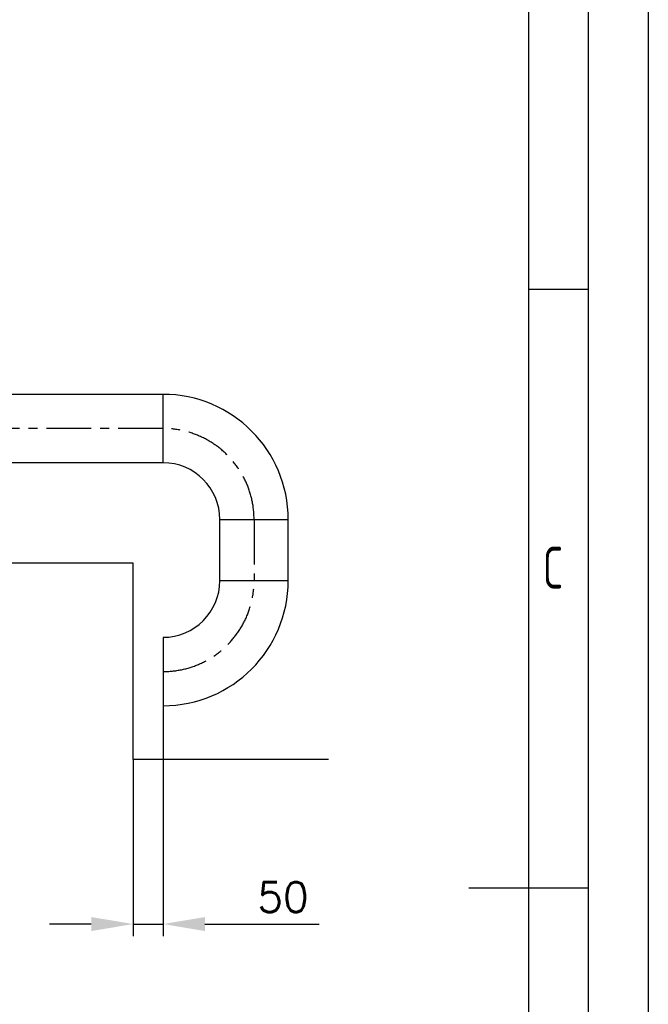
# Model space of a CAD drawing. Header units: millimetres. Extents: x 0 to 8400, y 0 to 5940.
# Tile 50 of 51: x 7349 to 8400, y 2776 to 4420. Entities that reach past the tile are written whole.
import ezdxf

# ---------------------------------------------------------------- set-up
doc = ezdxf.new("R2010")
doc.units = ezdxf.units.MM
doc.header["$LTSCALE"] = 20
doc.linetypes.add('MITTE', pattern=[2, 1.25, -0.25, 0.25, -0.25])
doc.layers.get('0').update_dxf_attribs({"linetype": 'CONTINUOUS'})
doc.layers.get('DEFPOINTS').update_dxf_attribs({"linetype": 'CONTINUOUS'})
for name, color, linetype in [('02-LINIE-035', 2, 'CONTINUOUS'), ('03-LINIE-050', 3, 'CONTINUOUS'), ('05-ACHSE', 1, 'MITTE'), ('06-MASSE1', 1, 'CONTINUOUS'), ('KSB-BLATTRAND', 2, 'CONTINUOUS')]:
    doc.layers.add(name, color=color, linetype=linetype)
doc.styles.add('ACA_NORM', font='ROMANS.SHX')
doc.styles.get("Standard").update_dxf_attribs({"font": 'ISOCP.SHX'})
doc.dimstyles.new('1-20', dxfattribs={"dimscale": 20, "dimtxt": 2.5, "dimasz": 3.5, "dimexe": 1, "dimexo": 0, "dimgap": 1, "dimtad": 1, "dimdec": 0, "dimzin": 0, "dimdsep": 46, "dimtxsty": 'ACA_NORM', "dimcen": 0, "dimadec": 0, "dimazin": 0, "dimtfac": 2.4, "dimtdec": 0, "dimtmove": 0, "dimatfit": 3, "dimfxl": 1, "dimtolj": 1, "dimtzin": 0, "dimarcsym": 0})

# ---------------------------------------------------------------- blocks, each defined once
blk = doc.blocks.new('Rahmen_A3')
at = {"color": 1, "ltscale": 150}
for p, q in [((420, 297), (420, 0)), ((410, 287), (410, 5)), ((410, 198.5), (415, 198.5))]:
    blk.add_line(p, q, dxfattribs=at)
at = {"color": 3, "ltscale": 150}
for p, q in [((415, 5), (415, 292)), ((405, 148.5), (415, 148.5))]:
    blk.add_line(p, q, dxfattribs=at)
at = {"color": 1, "ltscale": 150, "width": 0.75}
blk.add_text('C', height=3.5, dxfattribs=at).set_placement((411.1875, 173.5))
blk = doc.blocks.new('*D8')
at = {"layer": '06-MASSE1', "color": 0, "lineweight": -2}
for p, q in [((7589.1, 3274.2), (7589.1, 2889.6)), ((7539.1, 3184.3), (7539.1, 2889.6)), ((7469.1, 2909.6), (7399.1, 2909.6)), ((7539.1, 2909.6), (7589.1, 2909.6)), ((7659.1, 2909.6), (7850.1, 2909.6))]:
    blk.add_line(p, q, dxfattribs=at)
at = {"layer": '06-MASSE1', "color": 0}
for points in [[(7469.1, 2921.3), (7469.1, 2897.9), (7539.1, 2909.6)], [(7659.1, 2921.3), (7659.1, 2897.9), (7589.1, 2909.6)]]:
    blk.add_solid(points, dxfattribs=at)
at = {"layer": 'DEFPOINTS', "color": 0}
for p in [(7589.1, 3274.2), (7539.1, 3184.3), (7589.1, 2909.6)]:
    blk.add_point(p, dxfattribs=at)
at = {"layer": '06-MASSE1', "color": 0, "insert": (7789.6, 2954.6), "char_height": 50, "attachment_point": 5, "style": 'ACA_NORM'}
blk.add_mtext('\\A1;50', dxfattribs=at)

msp = doc.modelspace()

# ---------------------------------------------------------------- linework, layer by layer
at = {"layer": '02-LINIE-035'}
for p, q in [((7589.1, 3794.5), (7267.1, 3794.5)), ((7589.1, 3680.2), (7589.1, 3794.5)), ((7589.1, 3680.2), (7267.1, 3680.2)), ((7683.9, 3585.4), (7798.2, 3585.4)), ((7683.9, 3483.4), (7683.9, 3585.4)), ((7798.2, 3483.4), (7798.2, 3585.4)), ((7683.9, 3483.4), (7798.2, 3483.4)), ((7589.1, 3388.5), (7589.1, 3274.2))]:
    msp.add_line(p, q, dxfattribs=at)
for centre, radius, start, end in [((7589.1, 3585.4), 209.1, 0, 90), ((7589.1, 3585.4), 94.8, 0, 90), ((7589.1, 3483.4), 209.1, 270, 0), ((7589.1, 3483.4), 94.8, 270, 0)]:
    msp.add_arc(centre, radius, start, end, dxfattribs=at)
at = {"layer": '03-LINIE-050'}
for p, q in [((7539.1, 3512.4), (6179.3, 3512.4)), ((7539.1, 3184.3), (7539.1, 3512.4)), ((7865.6, 3184.3), (7539.1, 3184.3))]:
    msp.add_line(p, q, dxfattribs=at)
at = {"layer": '05-ACHSE', "ltscale": 3}
for p, q in [((7589.1, 3737.4), (6317.6, 3737.4)), ((7741.1, 3585.4), (7741.1, 3483.4))]:
    msp.add_line(p, q, dxfattribs=at)
for centre, start, end in [((7589.1, 3585.4), 0, 90), ((7589.1, 3483.4), 270, 0)]:
    msp.add_arc(centre, 152, start, end, dxfattribs=at)

# ---------------------------------------------------------------- block references
at = {"layer": 'KSB-BLATTRAND', "xscale": 20, "yscale": 20, "zscale": 20}
msp.add_blockref('Rahmen_A3', (0, 0), dxfattribs=at)

# ---------------------------------------------------------------- dimensions: what is measured, and where the dimension line sits
at = {"layer": '06-MASSE1'}
dim = msp.add_linear_dim(base=(7589.1, 2909.6), p1=(7539.1, 3184.3), p2=(7589.1, 3274.2), dimstyle='1-20', dxfattribs=at)
dim.commit()
dim.dimension.update_dxf_attribs({"geometry": '*D8', "text_midpoint": (7789.6, 2954.6)})

doc.saveas('drawing.dxf')
